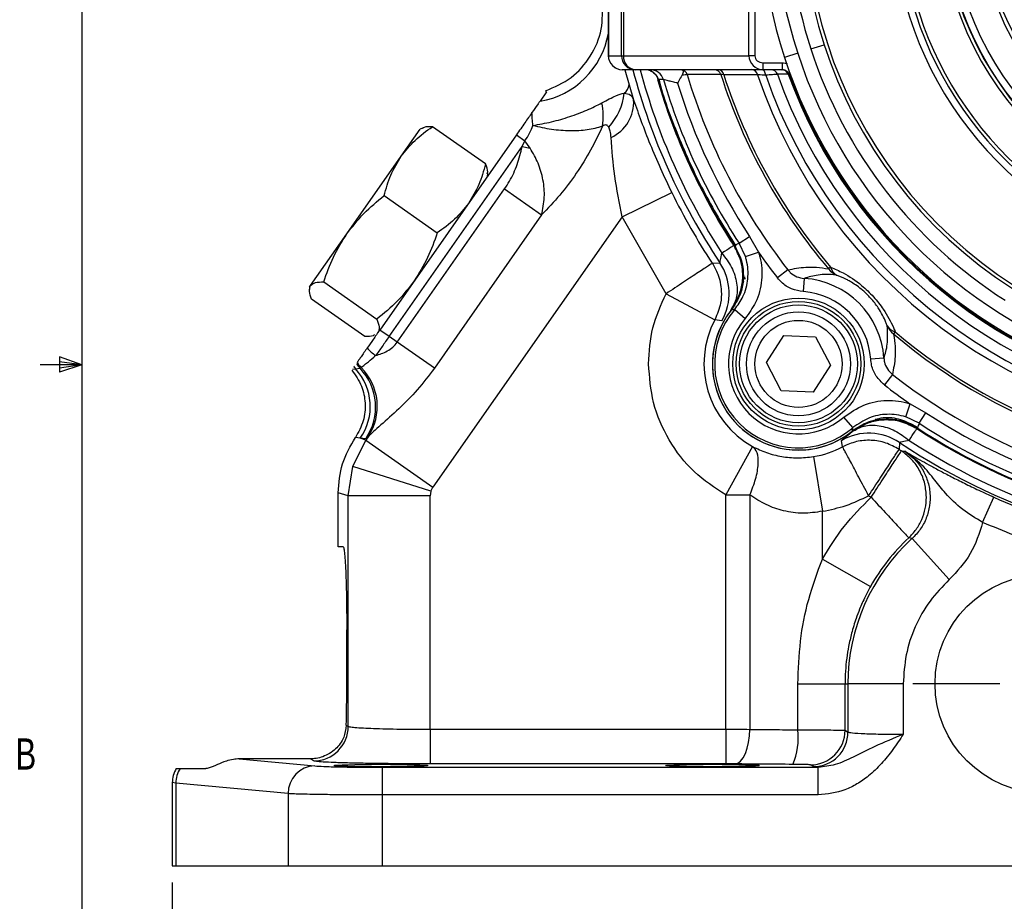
# Model space of a CAD drawing. Header units: inches. Extents: x 0.4 to 16.6, y 0.2 to 10.8.
# Tile 2 of 15: x 0.4 to 3.4, y 3.9 to 6.6. Entities that reach past the tile are written whole.
import ezdxf

# ---------------------------------------------------------------- set-up
doc = ezdxf.new("R2010")
doc.units = ezdxf.units.IN
doc.header["$MEASUREMENT"] = 0
doc.layers.add('BORDER', color=7, linetype='Continuous', lineweight=25)
doc.layers.add('SLD-0', color=7, linetype='Continuous', lineweight=25)
doc.styles.add('SLDTEXTSTYLE0', font='TXT', dxfattribs={"width": 0.75})
doc.dimstyles.new('SLDDIMSTYLE0', dxfattribs={"dimtxt": 0.145833, "dimasz": 0.13, "dimexe": 0, "dimexo": 0.0625, "dimgap": 0.036458, "dimtad": 0, "dimtih": 1, "dimtoh": 1, "dimdec": 1, "dimlfac": 1.5, "dimrnd": 1e-09, "dimzin": 12, "dimdsep": 46, "dimtxsty": 'SLDTEXTSTYLE0', "dimsah": 1, "dimcen": 0.09, "dimadec": 0, "dimazin": 3, "dimtfac": 1, "dimtdec": 1, "dimtofl": 0, "dimtmove": 0, "dimatfit": 3, "dimfxl": 0, "dimfrac": 2, "dimtolj": 1, "dimtzin": 12, "dimarcsym": 0})
doc.dimstyles.new('SLDDIMSTYLE1', dxfattribs={"dimtxt": 0.145833, "dimasz": 0.13, "dimexe": 0, "dimexo": 0.0625, "dimgap": 0.036458, "dimtad": 0, "dimtih": 1, "dimtoh": 1, "dimdec": 1, "dimlfac": 1.5, "dimrnd": 1e-09, "dimzin": 4, "dimdsep": 46, "dimtxsty": 'SLDTEXTSTYLE0', "dimsah": 1, "dimcen": 0.09, "dimadec": 0, "dimazin": 1, "dimtfac": 1, "dimtdec": 1, "dimtmove": 0, "dimatfit": 0, "dimfxl": 0, "dimfrac": 2, "dimtolj": 1, "dimtzin": 12, "dimarcsym": 0})

# ---------------------------------------------------------------- blocks, each defined once
blk = doc.blocks.new('_D_1')
at = {"layer": 'SLD-0'}
for p, q in [((4.1664, 6.4138), (4.1664, 3.5847)), ((3.5207, 4.1127), (3.5207, 3.5847)), ((3.5207, 3.7097), (3.2707, 3.7097)), ((3.7587, 3.7097), (3.7143, 3.7097)), ((3.7143, 3.7097), (3.7143, 3.478)), ((3.9742, 3.7097), (4.0185, 3.7097)), ((4.0185, 3.7097), (4.0185, 3.478)), ((4.1664, 3.7097), (4.4164, 3.7097)), ((3.7143, 3.478), (3.7587, 3.478)), ((4.0185, 3.478), (3.9742, 3.478))]:
    blk.add_line(p, q, dxfattribs=at)
for points in [[(3.5207, 3.7097), (3.3907, 3.7297), (3.3907, 3.6897)], [(4.1664, 3.7097), (4.2964, 3.6897), (4.2964, 3.7297)]]:
    blk.add_solid(points, dxfattribs=at)
at = {"layer": 'SLD-0', "char_height": 0.14583, "attachment_point": 1, "style": 'SLDTEXTSTYLE0'}
for s, insert in [('1.0', (3.7318, 3.9272)), ('25', (3.7587, 3.6659))]:
    blk.add_mtext(s, dxfattribs=dict(at, insert=insert))
blk = doc.blocks.new('_D_2')
at = {"layer": 'SLD-0'}
for p, q in [((3.5207, 4.1127), (3.5207, 3.1752)), ((0.8984, 3.9596), (0.8984, 3.1752)), ((0.8984, 3.3002), (1.8554, 3.3002)), ((2.0274, 3.3002), (1.983, 3.3002)), ((1.983, 3.3002), (1.983, 3.0685)), ((2.3507, 3.3002), (2.395, 3.3002)), ((2.395, 3.3002), (2.395, 3.0685)), ((3.5207, 3.3002), (2.5227, 3.3002)), ((1.983, 3.0685), (2.0274, 3.0685)), ((2.395, 3.0685), (2.3507, 3.0685))]:
    blk.add_line(p, q, dxfattribs=at)
for points in [[(0.8984, 3.3002), (1.0284, 3.2802), (1.0284, 3.3202)], [(3.5207, 3.3002), (3.3907, 3.3202), (3.3907, 3.2802)]]:
    blk.add_solid(points, dxfattribs=at)
at = {"layer": 'SLD-0', "char_height": 0.14583, "attachment_point": 1, "style": 'SLDTEXTSTYLE0'}
for s, insert in [('3.9', (2.0544, 3.5178)), ('100', (2.0274, 3.2565))]:
    blk.add_mtext(s, dxfattribs=dict(at, insert=insert))
blk = doc.blocks.new('SW_CENTERMARKSYMBOL_0')
at = {"layer": 'SLD-0', "color": 0}
for p, q in [((0, 0.1333), (0, 0.3949)), ((0, 0), (0, 0.0667)), ((-0.1333, 0), (-0.3949, 0)), ((0, 0), (-0.0667, 0)), ((0, 0), (0, -0.0667)), ((0, 0), (0.0667, 0)), ((0.1333, 0), (0.3949, 0)), ((0, -0.1333), (0, -0.3949))]:
    blk.add_line(p, q, dxfattribs=at)

msp = doc.modelspace()

# ---------------------------------------------------------------- linework, layer by layer
at = {"color": 7, "linetype": 'Continuous', "lineweight": 25}
for p, q in [((2.2493, 6.4459), (2.2493, 7.3625)), ((2.255, 7.3625), (2.255, 6.4459)), ((2.6328, 6.4459), (2.6328, 7.3625)), ((2.6507, 7.3625), (2.6507, 6.4459)), ((2.2098, 6.8221), (2.2098, 6.4459)), ((2.2099, 6.8221), (2.2099, 6.4459)), ((2.8191, 6.4664), (2.8587, 6.4793)), ((2.2099, 6.4459), (2.2493, 6.4459)), ((2.2493, 6.4459), (2.255, 6.4459)), ((2.255, 6.4459), (2.6328, 6.4459)), ((2.6507, 6.4459), (2.6328, 6.4459)), ((2.7795, 6.4535), (2.7398, 6.4407)), ((2.2909, 6.4042), (2.2515, 6.4042)), ((2.6749, 6.4042), (2.2909, 6.4042)), ((2.6749, 6.425), (2.6749, 6.4042)), ((2.6749, 6.425), (2.7324, 6.425)), ((2.7324, 6.4042), (2.6749, 6.4042)), ((2.7315, 6.4042), (2.7324, 6.4042)), ((2.7324, 6.425), (2.7324, 6.4042)), ((2.36, 6.3742), (2.3599, 6.3742)), ((2.0242, 6.338), (2.0044, 6.3096)), ((2.0242, 6.338), (2.021, 6.3402)), ((2.2722, 6.3588), (2.2859, 6.3139)), ((1.5868, 6.1438), (1.6441, 6.2257)), ((1.6504, 6.2286), (1.6441, 6.2257)), ((1.8404, 6.1206), (1.6805, 6.2326)), ((1.9334, 6.2082), (1.5224, 5.6212)), ((1.9334, 6.2082), (1.9591, 6.1902)), ((1.9506, 6.1732), (1.9591, 6.1902)), ((1.9748, 6.1677), (1.9591, 6.1902)), ((1.5504, 5.6017), (1.9506, 6.1732)), ((1.9506, 6.1732), (1.9748, 6.1677)), ((1.4235, 5.9106), (1.5868, 6.1438)), ((1.8464, 6.084), (1.847, 6.0909)), ((1.5749, 5.5845), (1.8978, 6.0455)), ((1.8978, 6.0455), (2.0093, 5.9674)), ((1.5355, 6.0254), (1.6953, 5.9134)), ((2.2511, 5.9614), (2.4006, 6.0349)), ((2.2511, 5.9614), (1.6824, 5.1491)), ((2.0093, 5.9674), (1.6865, 5.5063)), ((2.3833, 5.7304), (2.2511, 5.9614)), ((1.3144, 5.7549), (1.4235, 5.9106)), ((2.603, 5.8826), (2.6342, 5.903)), ((2.6342, 5.903), (2.6617, 5.855)), ((2.5871, 5.8755), (2.593, 5.8738)), ((2.6222, 5.8423), (2.603, 5.8826)), ((2.6222, 5.8423), (2.6617, 5.855)), ((2.5224, 5.822), (2.5453, 5.8238)), ((2.8785, 5.8103), (2.8723, 5.8051)), ((2.616, 5.7859), (2.6165, 5.7845)), ((2.616, 5.7859), (2.6161, 5.7828)), ((2.6161, 5.7828), (2.6161, 5.7793)), ((2.6193, 5.7812), (2.62, 5.7746)), ((2.7498, 5.8021), (2.7186, 5.7778)), ((2.799, 5.7766), (2.7963, 5.7367)), ((1.3114, 5.7506), (1.3108, 5.7436)), ((1.3114, 5.7506), (1.3144, 5.7549)), ((1.3539, 5.7661), (1.5138, 5.6541)), ((2.616, 5.7686), (2.6038, 5.7247)), ((2.3833, 5.7304), (2.5305, 5.6524)), ((1.4773, 5.602), (1.3174, 5.714)), ((2.5899, 5.6832), (2.6216, 5.6562)), ((2.5517, 5.6494), (2.5305, 5.6524)), ((1.5168, 5.6132), (1.5224, 5.6212)), ((1.5504, 5.6017), (1.5224, 5.6212)), ((1.5749, 5.5845), (1.5504, 5.6017)), ((2.6855, 5.5237), (2.7373, 5.6048)), ((2.7373, 5.6048), (2.8334, 5.6006)), ((2.8334, 5.6006), (2.8778, 5.5152)), ((3.0726, 5.6163), (3.0673, 5.6101)), ((1.6865, 5.5063), (1.5749, 5.5845)), ((1.4466, 5.513), (1.4447, 5.5103)), ((1.463, 5.5062), (1.4662, 5.5088)), ((2.7299, 5.4383), (2.6855, 5.5237)), ((2.8778, 5.5152), (2.826, 5.4341)), ((3.0388, 5.5368), (2.9989, 5.5341)), ((1.4399, 5.5034), (1.4495, 5.5046)), ((1.4495, 5.5046), (1.463, 5.5062)), ((3.0643, 5.4876), (3.04, 5.4564)), ((2.826, 5.4341), (2.7299, 5.4383)), ((3.1045, 5.3599), (3.1172, 5.3995)), ((3.1172, 5.3995), (3.1652, 5.372)), ((3.1448, 5.3408), (3.1652, 5.372)), ((2.9454, 5.3277), (2.9184, 5.3594)), ((3.1448, 5.3408), (3.1045, 5.3599)), ((3.136, 5.3308), (3.1377, 5.3248)), ((1.4411, 5.2105), (1.4805, 5.2905)), ((1.4638, 5.2957), (1.449, 5.298)), ((1.4805, 5.2905), (1.4638, 5.2957)), ((1.48, 5.2946), (1.4638, 5.2957)), ((1.4873, 5.3002), (1.48, 5.2946)), ((1.4873, 5.3002), (1.4805, 5.2905)), ((1.4805, 5.2905), (1.6824, 5.1491)), ((2.9144, 5.2701), (2.9116, 5.2895)), ((3.086, 5.2831), (3.0844, 5.2622)), ((2.6438, 5.2709), (2.5629, 5.1253)), ((3.0912, 5.2577), (3.1012, 5.257)), ((2.8269, 5.2406), (2.8535, 5.0762)), ((1.4275, 5.1224), (1.4411, 5.2105)), ((1.6761, 5.1364), (1.4411, 5.2105)), ((1.4275, 5.1224), (1.3974, 5.1319)), ((1.3974, 4.9696), (1.3974, 5.1319)), ((1.6761, 5.1364), (1.6739, 5.1224)), ((1.6761, 5.1364), (1.6824, 5.1491)), ((2.5629, 4.4207), (2.5629, 5.1253)), ((2.6356, 5.1253), (2.6356, 4.4205)), ((1.6739, 5.1224), (1.4275, 5.1224)), ((1.4275, 4.4295), (1.4275, 5.1224)), ((1.6739, 4.4207), (1.6739, 5.1224)), ((2.9927, 5.1231), (3.0001, 5.1182)), ((3.3357, 5.0426), (3.3696, 5.1186)), ((2.8535, 4.932), (2.8535, 5.0762)), ((3.1232, 4.994), (3.1134, 4.9962)), ((3.2353, 4.8709), (3.1232, 4.994)), ((1.4121, 4.9696), (1.3974, 4.9696)), ((2.8535, 4.932), (2.9987, 4.8505)), ((1.423, 4.5529), (1.423, 4.7196)), ((2.7799, 4.5576), (2.9219, 4.5576)), ((2.7799, 4.4191), (2.7799, 4.5576)), ((2.9219, 4.5576), (2.9305, 4.5576)), ((2.9219, 4.4176), (2.9219, 4.5576)), ((3.097, 4.5576), (2.9305, 4.5576)), ((2.9305, 4.5576), (2.9305, 4.4124)), ((3.097, 4.5576), (3.097, 4.4056)), ((1.4217, 4.433), (1.4275, 4.4295)), ((1.6739, 4.4207), (1.6739, 4.3167)), ((1.6739, 4.4207), (2.5629, 4.4207)), ((2.5629, 4.4207), (2.5629, 4.3167)), ((2.9219, 4.4176), (2.9305, 4.4124)), ((1.0997, 4.3317), (1.3268, 4.3105)), ((1.3132, 4.3317), (1.0997, 4.3317)), ((1.3236, 4.3255), (1.3132, 4.3317)), ((0.9217, 4.3029), (0.9994, 4.3029)), ((1.5291, 4.3065), (2.8411, 4.3065)), ((1.5291, 4.3065), (1.5291, 4.2231)), ((2.5629, 4.3167), (1.6739, 4.3167)), ((2.8266, 4.3085), (2.818, 4.3136)), ((2.8411, 4.3065), (2.8266, 4.3085)), ((2.8411, 4.2231), (2.8411, 4.3065)), ((0.8984, 4.2606), (0.8984, 4.0096)), ((0.9092, 4.2588), (0.8984, 4.2602)), ((1.2466, 4.2272), (0.9092, 4.2588)), ((0.9092, 4.2588), (0.9092, 4.0096)), ((1.2466, 4.2272), (1.2466, 4.0096)), ((1.5291, 4.2231), (1.5291, 4.0096)), ((2.8411, 4.2231), (1.5291, 4.2231)), ((0.8984, 4.0096), (0.9092, 4.0096)), ((0.9092, 4.0096), (1.2466, 4.0096)), ((1.2466, 4.0096), (1.5291, 4.0096)), ((1.5291, 4.0096), (5.5124, 4.0096))]:
    msp.add_line(p, q, dxfattribs=at)
at = {"color": 8, "linetype": 'Continuous', "lineweight": 25}
for p, q in [((2.2099, 6.4459), (2.2098, 6.4459)), ((2.2593, 6.4042), (2.2722, 6.3588)), ((2.7536, 6.3903), (2.7568, 6.3914))]:
    msp.add_line(p, q, dxfattribs=at)
at = {"color": 7, "linetype": 'Continuous', "lineweight": 25, "flags": 128}
for points in [[(2.6833, 6.3874), (2.6827, 6.3908), (2.6818, 6.3941), (2.6806, 6.397), (2.6792, 6.3995), (2.6775, 6.4015), (2.6757, 6.403), (2.6737, 6.4039), (2.6717, 6.4042)], [(2.3756, 6.3743), (2.3691, 6.3743), (2.36, 6.3742)], [(2.751, 6.3905), (2.7477, 6.3904), (2.7345, 6.3904), (2.7184, 6.3903)], [(2.5902, 4.3166), (2.599, 4.319), (2.6074, 4.3252), (2.6151, 4.3349), (2.6219, 4.3479), (2.6276, 4.3635), (2.6318, 4.3813), (2.6345, 4.4005), (2.6356, 4.4205)]]:
    msp.add_lwpolyline(points, dxfattribs=at)
at = {"color": 7, "linetype": 'Continuous', "lineweight": 25}
for centre, radius in [((4.1664, 6.9042), 0.948), ((4.1664, 6.9042), 0.9272), ((4.1664, 6.9042), 0.8459), ((4.1664, 6.9042), 0.8343), ((2.7817, 5.5195), 0.1979), ((2.7817, 5.5195), 0.1875), ((2.7817, 5.5195), 0.1771), ((2.7817, 5.5194), 0.1563), ((2.7817, 5.5194), 0.131), ((3.5207, 4.5576), 0.3283)]:
    msp.add_circle(centre, radius, dxfattribs=at)
for centre, radius, start, end in [((4.1664, 6.9042), 1.5, 144.8785, 198), ((4.1664, 6.9042), 1.4583, 144.8785, 198), ((4.1664, 6.9042), 1.4167, 158.6076, 198), ((4.1664, 6.9042), 1.375, 158.6076, 237.3924), ((4.1664, 6.9042), 1.3646, 158.6076, 237.3924), ((4.1664, 6.9042), 1.105, 162.3294, 233.6706), ((4.1664, 6.9042), 1.0842, 164.0066, 231.9934), ((4.1664, 6.9042), 1.0737, 164.0066, 231.9934), ((4.1664, 6.9042), 0.9601, 198, 18), ((4.1664, 6.9042), 0.9497, 198, 18), ((4.1664, 6.9042), 1.4167, 198, 237.3924), ((2.2515, 6.4459), 0.0417, 180, 270), ((2.2515, 6.4458), 0.0416, 179.9756, 269.9756), ((2.291, 6.4458), 0.0416, 179.9756, 269.9756), ((2.2941, 6.4432), 0.0391, 176.0742, 265.4441), ((4.1664, 6.9042), 1.5, 198, 251.1215), ((4.1664, 6.9042), 1.4583, 198, 251.1215), ((4.1664, 6.9042), 1.9482, 194.8715, 213.6814), ((2.3201, 6.3626), 0.0416, 16.1931, 89.945), ((2.3357, 6.3626), 0.0416, 16.324, 89.9451), ((2.4272, 6.3835), 0.0207, 16.0868, 79.6775), ((2.5287, 6.3836), 0.0206, 16.9737, 89.7788), ((2.5389, 6.3857), 0.0185, 9.8931, 86.7103), ((2.64, 6.3858), 0.0185, 10.7143, 86.7593), ((2.6988, 6.3834), 0.0208, 19.3645, 89.9488), ((2.7315, 6.3834), 0.0208, 19.7727, 89.9492), ((4.1664, 6.9042), 1.8826, 196.35, 213.0877), ((4.1664, 6.9042), 1.8676, 196.4824, 213.1634), ((4.1664, 6.9042), 1.7948, 196.6719, 217.8828), ((4.1664, 6.9042), 1.6979, 197.6426, 220.3419), ((4.1664, 6.9042), 1.6898, 197.7563, 220.3419), ((2.2397, 6.3609), 0.0325, 303.4518, 356.2379), ((4.1664, 6.9042), 1.8303, 197.1729, 213.1634), ((2.0792, 6.3533), 0.1795, 317.3016, 353.7541), ((2.1705, 6.3059), 0.1157, 294.1683, 3.9719), ((1.9919, 6.264), 0.2029, 351.622, 11.4543), ((4.1664, 6.9042), 1.9682, 206.2092, 213.3556), ((4.1664, 6.9042), 1.8344, 214.8885, 217.8828), ((2.4065, 5.7314), 0.1667, 330.5524, 33.6555), ((2.9224, 5.8452), 0.0641, 218.6759, 246.0047), ((2.9146, 5.8188), 0.0371, 193.2442, 240.4231), ((2.7817, 5.5194), 0.2577, 3.8578, 86.1422), ((2.7817, 5.5194), 0.2178, 3.8578, 86.1422), ((2.7817, 5.5194), 0.2589, 141.2653, 270), ((2.7817, 5.5194), 0.2589, 141.2653, 308.7347), ((2.7817, 5.5194), 0.2522, 139.4979, 310.5021), ((2.7817, 5.5194), 0.2842, 152.0974, 240.9742), ((2.7817, 5.5194), 0.2105, 139.4979, 310.5021), ((3.0811, 5.6524), 0.0371, 209.5769, 256.7558), ((3.1074, 5.6601), 0.0641, 203.9953, 231.3241), ((1.5924, 5.6597), 0.1418, 220.5821, 234.4597), ((1.5106, 5.5613), 0.0834, 217.7238, 222.8373), ((1.5229, 5.5642), 0.0834, 211.6043, 224.1377), ((1.5271, 5.5691), 0.0857, 211.7978, 224.7384), ((1.3497, 5.3916), 0.1652, 326.4086, 45.1673), ((1.327, 5.3913), 0.1668, 325.0656, 42.7856), ((1.3432, 5.3901), 0.1668, 325.065, 44.0861), ((4.1664, 6.9042), 1.7948, 232.1172, 307.8828), ((4.1664, 6.9042), 1.8344, 232.1172, 235.1115), ((4.1664, 6.9042), 1.8303, 236.8366, 303.1634), ((4.1664, 6.9042), 1.8676, 236.8366, 303.1634), ((2.7817, 5.5194), 0.2589, 270, 308.7347), ((2.9936, 5.1443), 0.1667, 56.3445, 119.4476), ((4.1664, 6.9042), 1.8849, 236.9214, 303.0786), ((4.1664, 6.9042), 1.8826, 236.9123, 270), ((4.1664, 6.9042), 1.8826, 236.9123, 303.0877), ((4.1664, 6.9042), 1.9482, 236.3186, 303.6814), ((4.1664, 6.9042), 1.9271, 236.9214, 303.0786), ((2.7817, 5.5194), 0.2824, 279.2084, 298.0345), ((4.1664, 6.9042), 1.9664, 236.6166, 236.8544), ((4.1664, 6.9042), 1.9553, 245.9515, 263.2799), ((3.5207, 4.5576), 0.5903, 132.3361, 180), ((3.5207, 4.5576), 0.5986, 132.8816, 150.7036), ((1.3234, 4.4296), 0.1041, 270.0941, 359.9409), ((2.5808, 4.3953), 0.2005, 336.4276, 6.8128), ((2.8178, 4.4177), 0.1041, 270.0941, 359.9409), ((2.8264, 4.4125), 0.1041, 270.0941, 359.9409), ((0.9953, 4.2582), 0.0861, 148.7187, 179.6513), ((1.3291, 4.228), 0.0825, 91.5594, 180.5764)]:
    msp.add_arc(centre, radius, start, end, dxfattribs=at)
at = {"color": 8, "linetype": 'Continuous', "lineweight": 25}
for centre, radius, start, end in [((1.9634, 6.5564), 0.2502, 279.4274, 350.0654), ((4.1664, 6.9042), 1.9271, 195.0381, 213.0786), ((4.1664, 6.9042), 1.8849, 196.3039, 213.0786), ((4.1664, 6.9042), 1.5938, 198.852, 267.7693), ((4.1664, 6.9042), 1.5706, 199.211, 266.2922), ((4.1664, 6.9042), 1.5365, 199.5388, 263.9001), ((4.1664, 6.9042), 1.5058, 199.9492, 261.4465), ((4.1664, 6.9042), 1.5034, 199.9899, 253.4938), ((4.1664, 6.9042), 1.6979, 229.6581, 273.9971), ((4.1664, 6.9042), 1.6898, 229.6581, 273.3397)]:
    msp.add_arc(centre, radius, start, end, dxfattribs=at)
at = {"color": 7, "linetype": 'Continuous', "lineweight": 25}
for centre, major_axis, ratio, start_param in [((2.6749, 6.4459), (0.0421, 0), 0.989063, 3.141593), ((2.6749, 6.4459), (0.0242, 0), 0.861934, 3.141593), ((1.4121, 4.5529), (0, 0.25), 0.043661, 4.211845)]:
    msp.add_ellipse(centre, major_axis=major_axis, ratio=ratio, start_param=start_param, end_param=4.712389, dxfattribs=at)
for centre in [(1.526, 4.3116), (2.5234, 4.3116)]:
    msp.add_ellipse(centre, major_axis=(0.1406, 0), ratio=0.026186, dxfattribs=at)
for points, knots in [([(2.021, 6.3402), (2.0477, 6.352), (2.1012, 6.3756), (2.1595, 6.4428), (2.1946, 6.5247), (2.1923, 6.5831), (2.1912, 6.6123)], [0, 0, 0, 0, 0.249992, 0.499991, 0.749985, 1, 1, 1, 1]), ([(2.3356, 6.4008), (2.3366, 6.4006), (2.3387, 6.4), (2.3403, 6.3988), (2.3411, 6.3982)], [0, 0, 0, 0, 0.493256, 1, 1, 1, 1]), ([(2.3412, 6.3983), (2.3449, 6.3956), (2.3525, 6.3901), (2.3578, 6.3807), (2.3596, 6.3752), (2.3599, 6.3742)], [0, 0, 0, 0, 0.441382, 0.898487, 1, 1, 1, 1]), ([(2.4309, 6.4039), (2.4322, 6.4033), (2.4348, 6.4022), (2.4353, 6.3976), (2.4338, 6.392), (2.4318, 6.3882), (2.431, 6.3869)], [0, 0, 0, 0, 0.295655, 0.579466, 0.848349, 1, 1, 1, 1]), ([(2.7536, 6.3903), (2.7525, 6.3924), (2.7501, 6.3967), (2.7442, 6.4013), (2.7381, 6.4038), (2.734, 6.4041), (2.7324, 6.4042)], [0, 0, 0, 0, 0.26962, 0.544282, 0.822953, 1, 1, 1, 1]), ([(2.3617, 6.3764), (2.3625, 6.3731), (2.3776, 6.311), (2.423, 6.1945), (2.4974, 6.0285), (2.5611, 5.9254), (2.593, 5.8738)], [0, 0, 0, 0, 0.018227, 0.345485, 0.672742, 1, 1, 1, 1]), ([(2.4177, 6.3638), (2.4164, 6.3641), (2.4101, 6.3658), (2.3991, 6.3685), (2.387, 6.3715), (2.3782, 6.3737), (2.3764, 6.3741), (2.3756, 6.3743)], [0, 0, 0, 0, 0.062631, 0.318116, 0.556054, 0.780978, 1, 1, 1, 1]), ([(2.431, 6.3869), (2.4278, 6.3814), (2.4235, 6.3741), (2.419, 6.366), (2.4177, 6.3638), (2.4177, 6.3638)], [0, 0, 0, 0, 0.7309436, 0.9922461, 1, 1, 1, 1]), ([(2.447, 6.3893), (2.4462, 6.3891), (2.4443, 6.3889), (2.4381, 6.3879), (2.4328, 6.3871), (2.431, 6.3869)], [0, 0, 0, 0, 0.342073, 0.78066, 1, 1, 1, 1]), ([(2.5484, 6.3896), (2.5462, 6.3896), (2.5353, 6.3896), (2.5015, 6.3894), (2.4699, 6.3893), (2.447, 6.3893)], [0, 0, 0, 0, 0.06434, 0.321699, 1, 1, 1, 1]), ([(2.5571, 6.3889), (2.5539, 6.3891), (2.5501, 6.3895), (2.5486, 6.3896), (2.5484, 6.3896)], [0, 0, 0, 0, 0.848266, 1, 1, 1, 1]), ([(2.6581, 6.3892), (2.6509, 6.3892), (2.6172, 6.3891), (2.5836, 6.389), (2.5571, 6.3889)], [0, 0, 0, 0, 0.213576, 1, 1, 1, 1]), ([(2.6833, 6.3874), (2.6756, 6.3879), (2.6661, 6.3886), (2.6594, 6.3891), (2.6581, 6.3892)], [0, 0, 0, 0, 0.798196, 1, 1, 1, 1]), ([(2.7184, 6.3903), (2.7176, 6.3902), (2.7156, 6.3901), (2.7047, 6.3892), (2.6904, 6.388), (2.6833, 6.3874)], [0, 0, 0, 0, 0.2228604, 0.6132889, 1, 1, 1, 1]), ([(2.7536, 6.3903), (2.7528, 6.3903), (2.7516, 6.3904), (2.7511, 6.3904), (2.751, 6.3905)], [0, 0, 0, 0, 0.70633, 1, 1, 1, 1]), ([(2.0044, 6.3096), (2.0038, 6.3088), (2.0027, 6.3072), (1.9955, 6.2969), (1.9862, 6.2837), (1.9801, 6.275)], [0, 0, 0, 0, 0.24479, 0.499817, 1, 1, 1, 1]), ([(2.1907, 6.3043), (2.2056, 6.3125), (2.2325, 6.3274), (2.2499, 6.3318), (2.2576, 6.3338)], [0, 0, 0, 0, 0.551552, 1, 1, 1, 1]), ([(2.2576, 6.3338), (2.2645, 6.3328), (2.2774, 6.3309), (2.2832, 6.3193), (2.2859, 6.3139)], [0, 0, 0, 0, 0.53142, 1, 1, 1, 1]), ([(2.2859, 6.3139), (2.2933, 6.2926), (2.3078, 6.2503), (2.3351, 6.1801), (2.3657, 6.1078), (2.389, 6.0592), (2.4006, 6.0349)], [0, 0, 0, 0, 0.253528, 0.503212, 0.752333, 1, 1, 1, 1]), ([(1.9831, 6.2365), (2.0017, 6.2398), (2.039, 6.2464), (2.0944, 6.2628), (2.147, 6.2823), (2.1761, 6.2969), (2.1907, 6.3043)], [0, 0, 0, 0, 0.247091, 0.496105, 0.745903, 1, 1, 1, 1]), ([(1.9801, 6.275), (1.9732, 6.2651), (1.9594, 6.2454), (1.942, 6.2206), (1.9334, 6.2082)], [0, 0, 0, 0, 0.500297, 1, 1, 1, 1]), ([(1.9831, 6.2365), (1.9823, 6.2435), (1.9808, 6.2579), (1.9803, 6.2692), (1.9801, 6.275)], [0, 0, 0, 0, 0.490882, 1, 1, 1, 1]), ([(1.5868, 6.1438), (1.6, 6.1604), (1.6267, 6.194), (1.6625, 6.2196), (1.6805, 6.2326)], [0, 0, 0, 0, 0.494511, 1, 1, 1, 1]), ([(1.6805, 6.2326), (1.6712, 6.2328), (1.6587, 6.2331), (1.6526, 6.2286), (1.651, 6.2274)], [0, 0, 0, 0, 0.741421, 1, 1, 1, 1]), ([(1.9591, 6.1902), (1.964, 6.1978), (1.9738, 6.2131), (1.98, 6.2287), (1.9831, 6.2365)], [0, 0, 0, 0, 0.502384, 1, 1, 1, 1]), ([(1.9831, 6.2365), (2.0017, 6.2323), (2.0392, 6.2239), (2.0952, 6.2202), (2.1483, 6.2228), (2.1778, 6.2305), (2.1926, 6.2344)], [0, 0, 0, 0, 0.2470032, 0.4960249, 0.7458741, 1, 1, 1, 1]), ([(2.1926, 6.2344), (2.1811, 6.2103), (2.1581, 6.162), (2.1145, 6.092), (2.0649, 6.026), (2.0279, 5.987), (2.0093, 5.9674)], [0, 0, 0, 0, 0.249963, 0.499922, 0.749914, 1, 1, 1, 1]), ([(2.2111, 6.2316), (2.2101, 6.2331), (2.2081, 6.236), (2.2038, 6.2381), (2.1984, 6.2379), (2.1946, 6.2356), (2.1926, 6.2344)], [0, 0, 0, 0, 0.265819, 0.500468, 0.743484, 1, 1, 1, 1]), ([(2.2179, 6.2003), (2.2174, 6.2069), (2.2165, 6.2186), (2.2128, 6.2277), (2.2111, 6.2316)], [0, 0, 0, 0, 0.5652889, 1, 1, 1, 1]), ([(2.2511, 5.9614), (2.2431, 6.0028), (2.227, 6.0858), (2.2209, 6.1622), (2.2179, 6.2003)], [0, 0, 0, 0, 0.500361, 1, 1, 1, 1]), ([(1.8978, 6.0455), (1.9028, 6.0532), (1.913, 6.0685), (1.9255, 6.0933), (1.936, 6.1191), (1.9444, 6.1459), (1.9485, 6.1641), (1.9506, 6.1732)], [0, 0, 0, 0, 0.19732, 0.397183, 0.597518, 0.797645, 1, 1, 1, 1]), ([(2.0093, 5.9674), (2.0128, 5.985), (2.0197, 6.0192), (2.015, 6.0724), (2.0008, 6.1227), (1.9833, 6.153), (1.9748, 6.1677)], [0, 0, 0, 0, 0.2673546, 0.5221113, 0.7676507, 1, 1, 1, 1]), ([(1.5355, 6.0254), (1.5413, 6.0464), (1.5531, 6.0887), (1.5755, 6.1253), (1.5868, 6.1438)], [0, 0, 0, 0, 0.495458, 1, 1, 1, 1]), ([(1.8404, 6.1206), (1.8346, 6.0996), (1.8228, 6.0573), (1.8004, 6.0206), (1.7891, 6.0022)], [0, 0, 0, 0, 0.495458, 1, 1, 1, 1]), ([(1.8457, 6.0911), (1.8463, 6.0928), (1.8484, 6.1001), (1.8438, 6.1118), (1.8404, 6.1206)], [0, 0, 0, 0, 0.24362, 1, 1, 1, 1]), ([(1.4235, 5.9106), (1.4397, 5.9316), (1.4727, 5.974), (1.5144, 6.0081), (1.5355, 6.0254)], [0, 0, 0, 0, 0.494511, 1, 1, 1, 1]), ([(1.7891, 6.0022), (1.7759, 5.9856), (1.7491, 5.952), (1.7134, 5.9264), (1.6953, 5.9134)], [0, 0, 0, 0, 0.494511, 1, 1, 1, 1]), ([(1.3539, 5.7661), (1.3627, 5.7913), (1.3805, 5.8422), (1.409, 5.8877), (1.4235, 5.9106)], [0, 0, 0, 0, 0.495458, 1, 1, 1, 1]), ([(1.6953, 5.9134), (1.6865, 5.8882), (1.6687, 5.8373), (1.6402, 5.7919), (1.6258, 5.7689)], [0, 0, 0, 0, 0.495458, 1, 1, 1, 1]), ([(2.578, 5.681), (2.5892, 5.6987), (2.6079, 5.7283), (2.616, 5.7806), (2.6114, 5.8298), (2.595, 5.8605), (2.5871, 5.8755)], [0, 0, 0, 0, 0.30035, 0.499876, 0.756119, 1, 1, 1, 1]), ([(2.5891, 5.8764), (2.5916, 5.8776), (2.5962, 5.8797), (2.6009, 5.8817), (2.603, 5.8826)], [0, 0, 0, 0, 0.5496467, 1, 1, 1, 1]), ([(2.5891, 5.8764), (2.5978, 5.8598), (2.6098, 5.837), (2.6153, 5.8054), (2.6158, 5.7922), (2.616, 5.7859)], [0, 0, 0, 0, 0.584451, 0.802874, 1, 1, 1, 1]), ([(2.5453, 5.8238), (2.5455, 5.8242), (2.5461, 5.825), (2.5474, 5.8342), (2.55, 5.8451), (2.5517, 5.8524)], [0, 0, 0, 0, 0.251921, 0.502064, 1, 1, 1, 1]), ([(2.5517, 5.8524), (2.5621, 5.8384), (2.5835, 5.8097), (2.5982, 5.7616), (2.5979, 5.7158), (2.5845, 5.6924), (2.578, 5.681)], [0, 0, 0, 0, 0.243136, 0.5, 0.756864, 1, 1, 1, 1]), ([(2.5899, 5.6832), (2.5989, 5.6957), (2.619, 5.7233), (2.6322, 5.7755), (2.6296, 5.8172), (2.6232, 5.8387), (2.6222, 5.8423)], [0, 0, 0, 0, 0.271237, 0.602164, 0.932744, 1, 1, 1, 1]), ([(2.6617, 5.855), (2.6631, 5.8504), (2.671, 5.8236), (2.6743, 5.7714), (2.6578, 5.7062), (2.6328, 5.6717), (2.6216, 5.6562)], [0, 0, 0, 0, 0.067291, 0.398, 0.728909, 1, 1, 1, 1]), ([(2.5224, 5.822), (2.5285, 5.8114), (2.5432, 5.7856), (2.5511, 5.7439), (2.5489, 5.6964), (2.5374, 5.6689), (2.5305, 5.6524)], [0, 0, 0, 0, 0.205404, 0.500011, 0.702002, 1, 1, 1, 1]), ([(2.7498, 5.8021), (2.7671, 5.8055), (2.7937, 5.8108), (2.835, 5.8111), (2.8599, 5.8071), (2.8723, 5.8051)], [0, 0, 0, 0, 0.486338, 0.743005, 1, 1, 1, 1]), ([(2.8785, 5.8103), (2.8908, 5.805), (2.9208, 5.7921), (2.9664, 5.7617), (3.0083, 5.7218), (3.0426, 5.6778), (3.062, 5.6422), (3.0708, 5.6206), (3.0726, 5.6163)], [0, 0, 0, 0, 0.162337, 0.395787, 0.554182, 0.711926, 0.942817, 1, 1, 1, 1]), ([(2.6165, 5.7845), (2.6164, 5.7799), (2.6157, 5.7616), (2.6079, 5.7246), (2.59, 5.6972), (2.5797, 5.6815)], [0, 0, 0, 0, 0.125551, 0.495144, 1, 1, 1, 1]), ([(2.6161, 5.7828), (2.6162, 5.7831), (2.6163, 5.7837), (2.6165, 5.7843), (2.6165, 5.7845), (2.6165, 5.7845)], [0, 0, 0, 0, 0.615731, 0.960281, 1, 1, 1, 1]), ([(2.7963, 5.7367), (2.7843, 5.7387), (2.7601, 5.7428), (2.7341, 5.7598), (2.7224, 5.7734), (2.7186, 5.7778)], [0, 0, 0, 0, 0.403564, 0.807281, 1, 1, 1, 1]), ([(2.7498, 5.8021), (2.7522, 5.7993), (2.7596, 5.7908), (2.7761, 5.7802), (2.7914, 5.7778), (2.799, 5.7766)], [0, 0, 0, 0, 0.1914508, 0.5944568, 1, 1, 1, 1]), ([(2.8963, 5.7866), (2.8959, 5.7866), (2.8746, 5.7895), (2.8401, 5.7884), (2.8124, 5.7804), (2.799, 5.7766)], [0, 0, 0, 0, 0.009852, 0.521484, 1, 1, 1, 1]), ([(3.0488, 5.6341), (3.0475, 5.6375), (3.0411, 5.6542), (3.0269, 5.6821), (3.0009, 5.7163), (2.9818, 5.7349), (2.9609, 5.7523), (2.944, 5.7637), (2.9192, 5.7774), (2.906, 5.7827), (2.8963, 5.7866)], [0, 0, 0, 0, 0.060426, 0.295827, 0.448101, 0.575654, 0.598782, 0.771911, 0.830481, 1, 1, 1, 1]), ([(1.3174, 5.714), (1.3144, 5.7224), (1.3084, 5.7393), (1.3124, 5.7497), (1.3144, 5.7549)], [0, 0, 0, 0, 0.495458, 1, 1, 1, 1]), ([(1.3144, 5.7549), (1.3186, 5.7585), (1.3269, 5.7658), (1.3448, 5.766), (1.3539, 5.7661)], [0, 0, 0, 0, 0.494511, 1, 1, 1, 1]), ([(1.6258, 5.7689), (1.6095, 5.748), (1.5766, 5.7055), (1.5349, 5.6714), (1.5138, 5.6541)], [0, 0, 0, 0, 0.494511, 1, 1, 1, 1]), ([(2.5899, 5.6832), (2.5885, 5.683), (2.5851, 5.6824), (2.5817, 5.6818), (2.5797, 5.6815)], [0, 0, 0, 0, 0.423273, 1, 1, 1, 1]), ([(1.5138, 5.6541), (1.5168, 5.6458), (1.5227, 5.6288), (1.5188, 5.6185), (1.5168, 5.6132)], [0, 0, 0, 0, 0.495458, 1, 1, 1, 1]), ([(3.0388, 5.5368), (3.0429, 5.5499), (3.0515, 5.5774), (3.0497, 5.6147), (3.0488, 5.6341)], [0, 0, 0, 0, 0.478666, 1, 1, 1, 1]), ([(1.5069, 5.6071), (1.5054, 5.606), (1.4993, 5.6015), (1.4868, 5.6018), (1.4773, 5.602)], [0, 0, 0, 0, 0.24362, 1, 1, 1, 1]), ([(1.5224, 5.6212), (1.5157, 5.6117), (1.5023, 5.5925), (1.4906, 5.5758), (1.4847, 5.5675)], [0, 0, 0, 0, 0.501873, 1, 1, 1, 1]), ([(1.5504, 5.6017), (1.5433, 5.5916), (1.529, 5.5712), (1.5164, 5.5534), (1.51, 5.5444)], [0, 0, 0, 0, 0.492452, 1, 1, 1, 1]), ([(3.0673, 5.6101), (3.0674, 5.6095), (3.0728, 5.5834), (3.0748, 5.5402), (3.0677, 5.5049), (3.0643, 5.4876)], [0, 0, 0, 0, 0.010657, 0.513477, 1, 1, 1, 1]), ([(1.51, 5.5444), (1.5217, 5.5482), (1.5393, 5.5541), (1.5619, 5.5687), (1.5706, 5.5792), (1.5749, 5.5845)], [0, 0, 0, 0, 0.498967, 0.748892, 1, 1, 1, 1]), ([(1.4847, 5.5675), (1.4781, 5.558), (1.4679, 5.5435), (1.4583, 5.5298), (1.4556, 5.5258), (1.4542, 5.5239)], [0, 0, 0, 0, 0.498917, 0.757105, 1, 1, 1, 1]), ([(1.4662, 5.5088), (1.4693, 5.5113), (1.4745, 5.5156), (1.4903, 5.5276), (1.5024, 5.5379), (1.51, 5.5444)], [0, 0, 0, 0, 0.368011, 0.603142, 1, 1, 1, 1]), ([(2.5629, 5.1253), (2.53, 5.1469), (2.463, 5.191), (2.389, 5.2883), (2.3399, 5.4002), (2.3338, 5.4802), (2.3309, 5.5194)], [0, 0, 0, 0, 0.245523, 0.5, 0.754477, 1, 1, 1, 1]), ([(3.04, 5.4564), (3.0313, 5.4647), (3.0139, 5.4813), (3.0019, 5.5099), (2.9997, 5.5279), (2.9989, 5.5341)], [0, 0, 0, 0, 0.397023, 0.793893, 1, 1, 1, 1]), ([(3.0388, 5.5368), (3.0392, 5.5329), (3.0405, 5.5215), (3.048, 5.5034), (3.0589, 5.4928), (3.0643, 5.4876)], [0, 0, 0, 0, 0.207401, 0.604963, 1, 1, 1, 1]), ([(1.4381, 5.5009), (1.4491, 5.4853), (1.4701, 5.4553), (1.4806, 5.4011), (1.4759, 5.3464), (1.4581, 5.3143), (1.449, 5.298)], [0, 0, 0, 0, 0.260385, 0.49945, 0.744991, 1, 1, 1, 1]), ([(1.6865, 5.5063), (1.6698, 5.4843), (1.6365, 5.4402), (1.5794, 5.3832), (1.5333, 5.3423), (1.5015, 5.3147), (1.492, 5.305), (1.4873, 5.3002)], [0, 0, 0, 0, 0.250163, 0.500097, 0.7496841, 0.8753136, 1, 1, 1, 1]), ([(2.9184, 5.3594), (2.9377, 5.3729), (2.9764, 5.3999), (3.0472, 5.4131), (3.0945, 5.4067), (3.117, 5.3996), (3.1172, 5.3995)], [0, 0, 0, 0, 0.332453, 0.664935, 0.996731, 1, 1, 1, 1]), ([(3.1045, 5.3599), (3.1043, 5.36), (3.0864, 5.3657), (3.0485, 5.3708), (2.9919, 5.3601), (2.9609, 5.3385), (2.9454, 5.3277)], [0, 0, 0, 0, 0.003267, 0.334916, 0.667383, 1, 1, 1, 1]), ([(2.9432, 5.3157), (2.961, 5.327), (2.9905, 5.3456), (3.0428, 5.3537), (3.092, 5.3492), (3.1227, 5.3328), (3.1377, 5.3248)], [0, 0, 0, 0, 0.300346, 0.499876, 0.756119, 1, 1, 1, 1]), ([(2.9432, 5.3157), (2.9546, 5.3223), (2.9781, 5.3357), (3.0239, 5.336), (3.0719, 5.3213), (3.1007, 5.2999), (3.1146, 5.2895)], [0, 0, 0, 0, 0.243136, 0.5, 0.756864, 1, 1, 1, 1]), ([(2.9434, 5.3179), (2.9592, 5.3285), (2.9814, 5.3433), (3.0071, 5.3495), (3.0145, 5.3513)], [0, 0, 0, 0, 0.71275, 1, 1, 1, 1]), ([(2.9437, 5.3175), (2.9594, 5.328), (2.981, 5.3425), (3.0059, 5.3488), (3.0127, 5.3505)], [0, 0, 0, 0, 0.729749, 1, 1, 1, 1]), ([(3.0123, 5.3528), (3.0204, 5.3548), (3.0453, 5.3611), (3.0896, 5.355), (3.1205, 5.3389), (3.136, 5.3308)], [0, 0, 0, 0, 0.191777, 0.594963, 1, 1, 1, 1]), ([(3.0127, 5.3505), (3.0127, 5.3505), (3.0161, 5.3511), (3.0193, 5.3515), (3.0224, 5.3519)], [0, 0, 0, 0, 0.020091, 1, 1, 1, 1]), ([(3.0224, 5.3519), (3.0255, 5.3523), (3.047, 5.3552), (3.0887, 5.3528), (3.122, 5.3355), (3.1387, 5.3269)], [0, 0, 0, 0, 0.07803, 0.53902, 1, 1, 1, 1]), ([(3.1448, 5.3408), (3.1439, 5.3387), (3.1419, 5.334), (3.1398, 5.3294), (3.1387, 5.3269)], [0, 0, 0, 0, 0.450353, 1, 1, 1, 1]), ([(2.9116, 5.2895), (2.9131, 5.291), (2.9158, 5.2938), (2.9343, 5.3086), (2.9432, 5.3157)], [0, 0, 0, 0, 0.521875, 1, 1, 1, 1]), ([(2.9437, 5.3175), (2.944, 5.3194), (2.9447, 5.3229), (2.9452, 5.3263), (2.9454, 5.3277)], [0, 0, 0, 0, 0.576727, 1, 1, 1, 1]), ([(1.3974, 5.1319), (1.3997, 5.1615), (1.4043, 5.2208), (1.4341, 5.2722), (1.449, 5.298)], [0, 0, 0, 0, 0.500104, 1, 1, 1, 1]), ([(3.0844, 5.2622), (3.0713, 5.2694), (3.0452, 5.2839), (3.0006, 5.2912), (2.9555, 5.2881), (2.9281, 5.2761), (2.9144, 5.2701)], [0, 0, 0, 0, 0.25, 0.5, 0.75, 1, 1, 1, 1]), ([(3.1146, 5.2895), (3.1073, 5.2877), (3.0964, 5.2852), (3.0872, 5.2839), (3.0864, 5.2833), (3.086, 5.2831)], [0, 0, 0, 0, 0.498523, 0.750294, 1, 1, 1, 1]), ([(2.6356, 5.1253), (2.6419, 5.1415), (2.655, 5.1748), (2.6623, 5.2196), (2.6595, 5.2548), (2.6489, 5.2657), (2.6438, 5.2709)], [0, 0, 0, 0, 0.242922, 0.5, 0.757078, 1, 1, 1, 1]), ([(2.6438, 5.2709), (2.6574, 5.2644), (2.6841, 5.2516), (2.73, 5.2401), (2.7782, 5.2352), (2.8107, 5.2388), (2.8269, 5.2406)], [0, 0, 0, 0, 0.264397, 0.5180725, 0.7608646, 1, 1, 1, 1]), ([(3.1665, 5.1182), (3.1656, 5.1318), (3.1636, 5.1594), (3.1479, 5.1983), (3.124, 5.2328), (3.102, 5.2495), (3.0912, 5.2577)], [0, 0, 0, 0, 0.246118, 0.5, 0.753882, 1, 1, 1, 1]), ([(3.1012, 5.257), (3.1084, 5.2528), (3.1229, 5.2445), (3.1466, 5.2311), (3.1735, 5.2163), (3.2047, 5.1994), (3.2404, 5.1807), (3.2804, 5.1604), (3.3237, 5.1395), (3.3544, 5.1256), (3.3696, 5.1186)], [0, 0, 0, 0, 0.127266, 0.254264, 0.380143, 0.504961, 0.6321, 0.753817, 0.877276, 1, 1, 1, 1]), ([(3.3357, 5.0426), (3.3148, 5.0553), (3.2711, 5.0819), (3.2263, 5.126), (3.1903, 5.1717), (3.1537, 5.2181), (3.1193, 5.2436), (3.1012, 5.257)], [0, 0, 0, 0, 0.200921, 0.42175, 0.59011, 0.784467, 1, 1, 1, 1]), ([(3.1012, 5.257), (3.1115, 5.2494), (3.1319, 5.2342), (3.1551, 5.2033), (3.1711, 5.1685), (3.1786, 5.1309), (3.1774, 5.0926), (3.1674, 5.0556), (3.1497, 5.0214), (3.132, 5.0031), (3.1232, 4.994)], [0, 0, 0, 0, 0.125504, 0.250381, 0.375384, 0.500515, 0.625146, 0.749927, 0.875096, 1, 1, 1, 1]), ([(2.8535, 5.0762), (2.834, 5.0732), (2.8048, 5.0688), (2.7656, 5.0719), (2.728, 5.0789), (2.6826, 5.0948), (2.6516, 5.1149), (2.6356, 5.1253)], [0, 0, 0, 0, 0.248335, 0.373429, 0.501075, 0.742446, 1, 1, 1, 1]), ([(3.1134, 4.9962), (3.1212, 5.0044), (3.137, 5.0209), (3.1536, 5.0513), (3.1645, 5.0841), (3.1659, 5.1069), (3.1665, 5.1182)], [0, 0, 0, 0, 0.247346, 0.5, 0.752654, 1, 1, 1, 1]), ([(3.3357, 5.0426), (3.3255, 5.0101), (3.3052, 4.9452), (3.2586, 4.8956), (3.2353, 4.8709)], [0, 0, 0, 0, 0.5001244, 1, 1, 1, 1]), ([(3.9279, 4.8796), (3.8601, 4.8897), (3.7246, 4.9098), (3.5258, 4.9645), (3.399, 5.0166), (3.3357, 5.0426)], [0, 0, 0, 0, 0.333257, 0.666732, 1, 1, 1, 1]), ([(1.4121, 4.9696), (1.4128, 4.9688), (1.4142, 4.9671), (1.4162, 4.9532), (1.4181, 4.9302), (1.4199, 4.8976), (1.4213, 4.8577), (1.4223, 4.8129), (1.4229, 4.7663), (1.423, 4.7349), (1.423, 4.7196)], [0, 0, 0, 0, 0.116571, 0.240116, 0.36878, 0.500153, 0.631499, 0.760093, 0.883539, 1, 1, 1, 1]), ([(2.7799, 4.5576), (2.7815, 4.6004), (2.7848, 4.6858), (2.8091, 4.8121), (2.8387, 4.892), (2.8535, 4.932)], [0, 0, 0, 0, 0.334359, 0.667477, 1, 1, 1, 1]), ([(3.2353, 4.8709), (3.215, 4.85), (3.1739, 4.8079), (3.1306, 4.7299), (3.1022, 4.6455), (3.0987, 4.5867), (3.097, 4.5576)], [0, 0, 0, 0, 0.2472771, 0.5, 0.7527229, 1, 1, 1, 1]), ([(2.9987, 4.8505), (2.9931, 4.8401), (2.981, 4.8177), (2.9667, 4.7853), (2.9529, 4.7487), (2.9416, 4.7115), (2.9325, 4.6715), (2.9263, 4.6334), (2.9226, 4.5958), (2.9221, 4.5702), (2.9219, 4.5576)], [0, 0, 0, 0, 0.115342, 0.249777, 0.347008, 0.498247, 0.630411, 0.74895, 0.876797, 1, 1, 1, 1]), ([(1.4217, 4.433), (1.4199, 4.4203), (1.4158, 4.3921), (1.3907, 4.3594), (1.3609, 4.3405), (1.3326, 4.3327), (1.3191, 4.332), (1.3132, 4.3317)], [0, 0, 0, 0, 0.2282945, 0.5091598, 0.7942115, 0.9093742, 1, 1, 1, 1]), ([(1.4275, 4.4295), (1.4285, 4.429), (1.4304, 4.4282), (1.4381, 4.4271), (1.4505, 4.4259), (1.4708, 4.4246), (1.5028, 4.4232), (1.5406, 4.4221), (1.5967, 4.421), (1.6433, 4.4208), (1.6739, 4.4207)], [0, 0, 0, 0, 0.094541, 0.174892, 0.241043, 0.377032, 0.500723, 0.63065, 0.757344, 1, 1, 1, 1]), ([(2.5629, 4.4207), (2.5754, 4.4207), (2.6006, 4.4207), (2.6238, 4.4206), (2.6356, 4.4205)], [0, 0, 0, 0, 0.495691, 1, 1, 1, 1]), ([(2.6356, 4.4205), (2.659, 4.4202), (2.7054, 4.4196), (2.7552, 4.4193), (2.7799, 4.4191)], [0, 0, 0, 0, 0.503909, 1, 1, 1, 1]), ([(2.7799, 4.4191), (2.798, 4.4191), (2.8354, 4.419), (2.8789, 4.4186), (2.9124, 4.4182), (2.9184, 4.4178), (2.9219, 4.4176)], [0, 0, 0, 0, 0.242333, 0.500064, 0.714993, 1, 1, 1, 1]), ([(3.097, 4.4056), (3.0679, 4.3935), (3.0146, 4.3713), (2.9504, 4.3393), (2.896, 4.3124), (2.8584, 4.3083), (2.8411, 4.3065)], [0, 0, 0, 0, 0.3267, 0.597068, 0.814921, 1, 1, 1, 1]), ([(3.097, 4.4056), (3.0866, 4.3902), (3.0662, 4.3598), (3.0321, 4.3168), (2.996, 4.2817), (2.9587, 4.2557), (2.9094, 4.2307), (2.8685, 4.2262), (2.8411, 4.2231)], [0, 0, 0, 0, 0.169826, 0.335253, 0.499961, 0.627917, 0.750681, 1, 1, 1, 1]), ([(2.9305, 4.4124), (2.9335, 4.4116), (2.9399, 4.4098), (2.9788, 4.4075), (3.0338, 4.4059), (3.0763, 4.4057), (3.097, 4.4056)], [0, 0, 0, 0, 0.240763, 0.500141, 0.756468, 1, 1, 1, 1]), ([(1.0997, 4.3317), (1.0937, 4.3314), (1.0796, 4.3306), (1.056, 4.3239), (1.0282, 4.312), (1.0102, 4.3038), (1.0016, 4.3031), (0.9994, 4.3029)], [0, 0, 0, 0, 0.108191, 0.255469, 0.490158, 0.869279, 1, 1, 1, 1]), ([(1.6739, 4.3167), (1.6531, 4.3168), (1.6101, 4.3168), (1.5464, 4.3173), (1.485, 4.3181), (1.4298, 4.3192), (1.3843, 4.3206), (1.351, 4.3222), (1.3297, 4.3238), (1.3256, 4.325), (1.3236, 4.3255)], [0, 0, 0, 0, 0.116964, 0.240541, 0.368958, 0.499946, 0.630943, 0.759385, 0.882997, 1, 1, 1, 1]), ([(0.9101, 4.3029), (0.9066, 4.296), (0.8999, 4.2825), (0.8989, 4.2675), (0.8984, 4.2602)], [0, 0, 0, 0, 0.517869, 1, 1, 1, 1]), ([(0.9101, 4.3029), (0.9104, 4.3029), (0.9111, 4.3029), (0.9148, 4.3029), (0.9194, 4.3029), (0.9217, 4.3029)], [0, 0, 0, 0, 0.311383, 0.654131, 1, 1, 1, 1]), ([(1.3268, 4.3105), (1.3347, 4.3099), (1.351, 4.3088), (1.4, 4.3075), (1.4615, 4.3066), (1.5069, 4.3065), (1.5291, 4.3065)], [0, 0, 0, 0, 0.243335, 0.500047, 0.756732, 1, 1, 1, 1]), ([(2.5902, 4.3166), (2.5859, 4.3166), (2.5771, 4.3167), (2.5677, 4.3167), (2.5629, 4.3167)], [0, 0, 0, 0, 0.500008, 1, 1, 1, 1]), ([(2.7646, 4.3152), (2.7345, 4.3153), (2.6743, 4.3156), (2.6183, 4.3162), (2.5902, 4.3166)], [0, 0, 0, 0, 0.4999927, 1, 1, 1, 1]), ([(2.818, 4.3136), (2.817, 4.3138), (2.8149, 4.3142), (2.8028, 4.3147), (2.7854, 4.315), (2.7714, 4.3151), (2.7646, 4.3152)], [0, 0, 0, 0, 0.242453, 0.500051, 0.757619, 1, 1, 1, 1]), ([(1.5291, 4.2231), (1.4979, 4.2232), (1.456, 4.2233), (1.4071, 4.2236), (1.3784, 4.2239), (1.3363, 4.2244), (1.2964, 4.2252), (1.2632, 4.2262), (1.2522, 4.2268), (1.2466, 4.2272)], [0, 0, 0, 0, 0.244944, 0.32894, 0.413956, 0.499993, 0.729659, 0.859828, 1, 1, 1, 1])]:
    msp.add_open_spline(points, degree=3, knots=knots, dxfattribs=at)
at = {"color": 8, "linetype": 'Continuous', "lineweight": 25}
msp.add_open_spline([(2.7324, 6.425), (2.7355, 6.4249), (2.7408, 6.4248), (2.7456, 6.4225), (2.7476, 6.4216)], degree=3, knots=[0, 0, 0, 0, 0.589934, 1, 1, 1, 1], dxfattribs=at)
at = {"color": 7, "linetype": 'Continuous', "lineweight": 25}
for points in [[(2.5871, 5.8755), (2.5852, 5.8743), (2.5815, 5.8719), (2.5616, 5.8589), (2.5517, 5.8524)], [(2.5224, 5.822), (2.5199, 5.8204), (2.515, 5.8171), (2.4826, 5.7958), (2.4371, 5.7658), (2.4012, 5.7422), (2.3833, 5.7304)], [(2.3309, 5.5194), (2.3331, 5.5562), (2.3377, 5.6297), (2.3681, 5.6969), (2.3833, 5.7304)], [(3.1146, 5.2895), (3.1211, 5.2994), (3.1341, 5.3193), (3.1365, 5.323), (3.1377, 5.3248)], [(2.9927, 5.1231), (2.9826, 5.142), (2.9624, 5.1799), (2.9368, 5.228), (2.9186, 5.2622), (2.9158, 5.2675), (2.9144, 5.2701)], [(2.9927, 5.1231), (3.0045, 5.141), (3.0282, 5.1769), (3.0582, 5.2224), (3.0795, 5.2547), (3.0828, 5.2597), (3.0844, 5.2622)], [(3.0001, 5.1182), (3.0119, 5.1362), (3.0353, 5.1722), (3.0651, 5.2178), (3.0863, 5.2502), (3.0896, 5.2552), (3.0912, 5.2577)], [(2.5629, 5.1253), (2.5755, 5.1253), (2.6007, 5.1253), (2.6239, 5.1253), (2.6356, 5.1253)], [(2.8535, 5.0762), (2.8777, 5.0811), (2.926, 5.091), (2.9705, 5.1124), (2.9927, 5.1231)], [(2.8535, 4.932), (2.8743, 4.9659), (2.9159, 5.0337), (2.9721, 5.09), (3.0001, 5.1182)], [(3.0001, 5.1182), (3.0146, 5.1027), (3.0435, 5.0715), (3.0803, 5.0319), (3.1067, 5.0034), (3.1112, 4.9986), (3.1134, 4.9962)]]:
    msp.add_open_spline(points, degree=3, dxfattribs=at)
at = {"layer": 'BORDER'}
for p, q in [((0.6263, 10.6421), (0.6263, 0.3921)), ((0.5591, 5.5411), (0.5591, 5.4945)), ((0.6263, 5.5171), (0.5591, 5.5411)), ((0.6263, 5.5171), (0.5013, 5.5171)), ((0.6263, 5.5171), (0.5591, 5.5261)), ((0.6263, 5.5171), (0.5591, 5.5068)), ((0.6263, 5.5171), (0.5591, 5.4945))]:
    msp.add_line(p, q, dxfattribs=at)

# ---------------------------------------------------------------- block references
at = {"layer": 'SLD-0'}
msp.add_blockref('SW_CENTERMARKSYMBOL_0', (3.5207, 4.5576), dxfattribs=at)

# ---------------------------------------------------------------- texts
at = {"color": 7, "linetype": 'Continuous', "lineweight": 0, "insert": (0.4264, 4.3932), "char_height": 0.0937, "attachment_point": 1, "style": 'SLDTEXTSTYLE0'}
msp.add_mtext('B', dxfattribs=at)

# ---------------------------------------------------------------- dimensions: what is measured, and where the dimension line sits
at = {"layer": 'SLD-0'}
for base, p1, p2, dimstyle, picture, middle in [((4.1664, 3.7097), (3.5207, 4.1627), (4.1664, 6.4638), 'SLDDIMSTYLE1', '_D_1', (3.8664, 3.7097)), ((3.5207, 3.3002), (0.8984, 4.0096), (3.5207, 4.1627), 'SLDDIMSTYLE0', '_D_2', (2.189, 3.3002))]:
    dim = msp.add_linear_dim(base=base, p1=p1, p2=p2, dimstyle=dimstyle, dxfattribs=at)
    dim.commit()
    dim.dimension.update_dxf_attribs({"geometry": picture, "text_midpoint": middle, "dimtype": 160})

doc.saveas('drawing.dxf')
